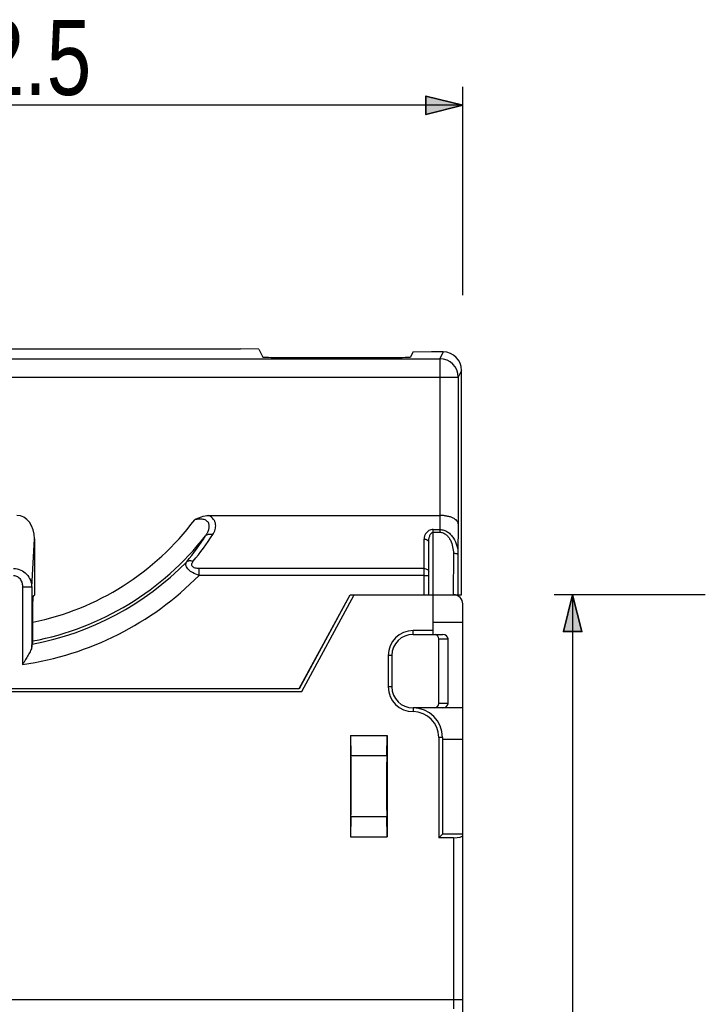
# Model space of a CAD drawing. Header units: inches. Extents: x 27 to 193, y 123 to 258.
# Tile 6 of 9: x 68 to 106, y 204 to 258. Entities that reach past the tile are written whole.
import ezdxf

# ---------------------------------------------------------------- set-up
doc = ezdxf.new("R2010")
doc.units = ezdxf.units.IN
doc.header["$MEASUREMENT"] = 0

# ---------------------------------------------------------------- blocks, each defined once
blk = doc.blocks.new('block 4')
at = {"color": 7, "lineweight": 25}
blk.add_lwpolyline([(105.611, 226.665), (97.401, 226.665)], dxfattribs=at)
blk = doc.blocks.new('block 6')
at = {"color": 7, "lineweight": 25}
blk.add_lwpolyline([(98.401, 226.665), (98.401, 181.665)], dxfattribs=at)
blk = doc.blocks.new('block 9')
h = blk.add_hatch(color=7)
h.dxf.hatch_style = 2
h.paths.add_polyline_path([(98.401, 226.665), (97.901, 224.665), (98.901, 224.665)])
at = {"color": 7, "lineweight": 35}
blk.add_lwpolyline([(98.401, 226.665), (97.901, 224.665), (98.901, 224.665), (98.401, 226.665)], dxfattribs=at)
blk = doc.blocks.new('block 8')
blk.add_blockref('block 9', (0, 0))
blk = doc.blocks.new('block 2')
for name in ['block 4', 'block 8', 'block 6']:
    blk.add_blockref(name, (0, 0))
blk = doc.blocks.new('block 33')
at = {"color": 7, "insert": (63.749, 253.757), "char_height": 4.07811, "attachment_point": 7}
blk.add_mtext('\\fMyriad Pro|b0|i0|c0|p34;\\W0.8;52.5', dxfattribs=at)
blk = doc.blocks.new('block 34')
at = {"color": 7, "lineweight": 25}
blk.add_lwpolyline([(39.927, 242.467), (39.927, 254.257)], dxfattribs=at)
blk = doc.blocks.new('block 35')
at = {"color": 7, "lineweight": 25}
blk.add_lwpolyline([(92.427, 242.944), (92.427, 254.257)], dxfattribs=at)
blk = doc.blocks.new('block 36')
at = {"color": 7, "lineweight": 25}
blk.add_lwpolyline([(39.927, 253.257), (66.177, 253.257)], dxfattribs=at)
blk = doc.blocks.new('block 37')
at = {"color": 7, "lineweight": 25}
blk.add_lwpolyline([(92.427, 253.257), (66.177, 253.257)], dxfattribs=at)
blk = doc.blocks.new('block 39')
h = blk.add_hatch(color=253)
h.dxf.hatch_style = 2
h.paths.add_polyline_path([(39.927, 253.257), (41.927, 252.757), (41.927, 253.757)])
at = {"color": 7, "lineweight": 35}
blk.add_lwpolyline([(39.927, 253.257), (41.927, 252.757), (41.927, 253.757), (39.927, 253.257)], dxfattribs=at)
blk = doc.blocks.new('block 38')
blk.add_blockref('block 39', (0, 0))
blk = doc.blocks.new('block 41')
h = blk.add_hatch(color=253)
h.dxf.hatch_style = 2
h.paths.add_polyline_path([(92.427, 253.257), (90.427, 253.757), (90.427, 252.757)])
at = {"color": 7, "lineweight": 35}
blk.add_lwpolyline([(92.427, 253.257), (90.427, 253.757), (90.427, 252.757), (92.427, 253.257)], dxfattribs=at)
blk = doc.blocks.new('block 40')
blk.add_blockref('block 41', (0, 0))
blk = doc.blocks.new('block 32')
for name in ['block 33', 'block 34', 'block 35', 'block 38', 'block 40', 'block 36', 'block 37']:
    blk.add_blockref(name, (0, 0))
blk = doc.blocks.new('block 250')
at = {"color": 7, "lineweight": 25}
blk.add_lwpolyline([(89.717, 239.839), (89.586, 239.577)], dxfattribs=at)
blk = doc.blocks.new('block 251')
at = {"color": 7, "lineweight": 25}
blk.add_lwpolyline([(83.539, 221.565), (86.308, 226.665)], dxfattribs=at)
blk = doc.blocks.new('block 252')
at = {"color": 7, "lineweight": 25}
blk.add_lwpolyline([(83.547, 221.565), (86.316, 226.665)], dxfattribs=at)
blk = doc.blocks.new('block 253')
at = {"color": 7, "lineweight": 25}
blk.add_lwpolyline([(91.327, 213.665), (91.127, 213.465)], dxfattribs=at)
blk = doc.blocks.new('block 289')
at = {"color": 7, "lineweight": 25}
blk.add_lwpolyline([(69.002, 227.081), (69.16, 229.701)], dxfattribs=at)
blk = doc.blocks.new('block 290')
at = {"color": 7, "lineweight": 25}
blk.add_lwpolyline([(69.159, 228.973), (69.16, 228.997)], dxfattribs=at)
blk = doc.blocks.new('block 291')
at = {"color": 7, "lineweight": 25}
blk.add_lwpolyline([(91.369, 239.857), (91.186, 239.49)], dxfattribs=at)
blk = doc.blocks.new('block 292')
at = {"color": 7, "lineweight": 25}
blk.add_lwpolyline([(92.369, 238.857), (92.186, 238.49)], dxfattribs=at)
blk = doc.blocks.new('block 293')
at = {"color": 7, "lineweight": 25}
blk.add_lwpolyline([(83.676, 221.415), (86.527, 226.665)], dxfattribs=at)
blk = doc.blocks.new('block 312')
at = {"color": 7, "lineweight": 25}
blk.add_lwpolyline([(68.502, 227.076), (68.502, 222.883)], dxfattribs=at)
blk = doc.blocks.new('block 314')
at = {"color": 7, "lineweight": 25}
blk.add_lwpolyline([(69.002, 227.081), (69.002, 223.828)], dxfattribs=at)
blk = doc.blocks.new('block 317')
at = {"color": 7, "lineweight": 25}
blk.add_lwpolyline([(69.056, 224.047), (69.056, 225.573)], dxfattribs=at)
blk = doc.blocks.new('block 318')
at = {"color": 7, "lineweight": 25}
blk.add_lwpolyline([(69.16, 229.701), (69.16, 228.997)], dxfattribs=at)
blk = doc.blocks.new('block 319')
at = {"color": 7, "lineweight": 25}
blk.add_lwpolyline([(69.16, 228.973), (69.16, 226.646)], dxfattribs=at)
blk = doc.blocks.new('block 350')
at = {"color": 7, "lineweight": 25}
blk.add_lwpolyline([(78.095, 227.713), (78.095, 228.094)], dxfattribs=at)
blk = doc.blocks.new('block 369')
at = {"color": 7, "lineweight": 25}
blk.add_lwpolyline([(86.327, 219.015), (86.354, 217.913)], dxfattribs=at)
blk = doc.blocks.new('block 371')
at = {"color": 7, "lineweight": 25}
blk.add_lwpolyline([(86.327, 219.015), (86.327, 213.515)], dxfattribs=at)
blk = doc.blocks.new('block 373')
at = {"color": 7, "lineweight": 25}
blk.add_lwpolyline([(86.354, 214.617), (86.327, 213.515)], dxfattribs=at)
blk = doc.blocks.new('block 375')
at = {"color": 7, "lineweight": 25}
blk.add_lwpolyline([(88.3, 217.913), (88.327, 219.015)], dxfattribs=at)
blk = doc.blocks.new('block 380')
at = {"color": 7, "lineweight": 25}
blk.add_lwpolyline([(88.327, 213.515), (88.3, 214.617)], dxfattribs=at)
blk = doc.blocks.new('block 385')
at = {"color": 7, "lineweight": 25}
blk.add_lwpolyline([(88.327, 219.015), (88.327, 213.515)], dxfattribs=at)
blk = doc.blocks.new('block 387')
at = {"color": 7, "lineweight": 25}
blk.add_lwpolyline([(88.377, 223.365), (88.377, 221.665)], dxfattribs=at)
blk = doc.blocks.new('block 391')
at = {"color": 7, "lineweight": 25}
blk.add_lwpolyline([(88.577, 223.365), (88.577, 221.665)], dxfattribs=at)
blk = doc.blocks.new('block 393')
at = {"color": 7, "lineweight": 25}
blk.add_lwpolyline([(89.727, 220.515), (89.727, 220.315)], dxfattribs=at)
blk = doc.blocks.new('block 396')
at = {"color": 7, "lineweight": 25}
blk.add_lwpolyline([(89.727, 224.515), (89.727, 224.715)], dxfattribs=at)
blk = doc.blocks.new('block 398')
at = {"color": 7, "lineweight": 25}
blk.add_lwpolyline([(90.327, 226.665), (90.327, 229.691)], dxfattribs=at)
blk = doc.blocks.new('block 400')
at = {"color": 7, "lineweight": 25}
blk.add_lwpolyline([(90.577, 226.665), (90.577, 229.503)], dxfattribs=at)
blk = doc.blocks.new('block 402')
at = {"color": 7, "lineweight": 25}
blk.add_lwpolyline([(90.827, 224.515), (90.827, 230.209)], dxfattribs=at)
blk = doc.blocks.new('block 403')
at = {"color": 7, "lineweight": 25}
blk.add_lwpolyline([(91.127, 218.915), (91.127, 213.465)], dxfattribs=at)
blk = doc.blocks.new('block 406')
at = {"color": 7, "lineweight": 25}
blk.add_lwpolyline([(91.127, 220.765), (91.127, 224.265)], dxfattribs=at)
blk = doc.blocks.new('block 407')
at = {"color": 7, "lineweight": 25}
blk.add_lwpolyline([(91.175, 230.209), (91.175, 230.062)], dxfattribs=at)
blk = doc.blocks.new('block 409')
at = {"color": 7, "lineweight": 25}
blk.add_lwpolyline([(91.186, 239.49), (91.186, 230.973)], dxfattribs=at)
blk = doc.blocks.new('block 411')
at = {"color": 7, "lineweight": 25}
blk.add_lwpolyline([(91.327, 218.915), (91.327, 213.665)], dxfattribs=at)
blk = doc.blocks.new('block 414')
at = {"color": 7, "lineweight": 25}
blk.add_lwpolyline([(91.627, 220.765), (91.627, 224.265)], dxfattribs=at)
blk = doc.blocks.new('block 418')
at = {"color": 7, "lineweight": 25}
blk.add_lwpolyline([(91.927, 213.465), (91.927, 204.165)], dxfattribs=at)
blk = doc.blocks.new('block 424')
at = {"color": 7, "lineweight": 25}
blk.add_lwpolyline([(92.186, 238.49), (92.186, 230.522)], dxfattribs=at)
blk = doc.blocks.new('block 428')
at = {"color": 7, "lineweight": 25}
blk.add_lwpolyline([(91.919, 228.903), (91.915, 226.665)], dxfattribs=at)
blk = doc.blocks.new('block 429')
at = {"color": 7, "lineweight": 25}
blk.add_lwpolyline([(92.169, 228.862), (92.165, 226.665)], dxfattribs=at)
blk = doc.blocks.new('block 430')
at = {"color": 7, "lineweight": 25}
blk.add_lwpolyline([(91.183, 230.973), (91.175, 230.209)], dxfattribs=at)
blk = doc.blocks.new('block 431')
at = {"color": 7, "lineweight": 25}
blk.add_lwpolyline([(92.186, 230.522), (92.169, 228.862)], dxfattribs=at)
blk = doc.blocks.new('block 437')
at = {"color": 7, "lineweight": 25}
blk.add_lwpolyline([(92.427, 204.665), (39.927, 204.665)], dxfattribs=at)
blk = doc.blocks.new('block 439')
at = {"color": 7, "lineweight": 25}
blk.add_lwpolyline([(92.369, 226.665), (92.369, 238.857)], dxfattribs=at)
blk = doc.blocks.new('block 444')
at = {"color": 7, "lineweight": 25}
blk.add_lwpolyline([(92.427, 137.165), (92.427, 226.165)], dxfattribs=at)
blk = doc.blocks.new('block 447')
at = {"color": 7, "lineweight": 25}
blk.add_lwpolyline([(91.927, 213.465), (91.127, 213.465)], dxfattribs=at)
blk = doc.blocks.new('block 450')
at = {"color": 7, "lineweight": 25}
blk.add_lwpolyline([(86.327, 213.515), (88.327, 213.515)], dxfattribs=at)
blk = doc.blocks.new('block 451')
at = {"color": 7, "lineweight": 25}
blk.add_lwpolyline([(92.427, 213.665), (91.327, 213.665)], dxfattribs=at)
blk = doc.blocks.new('block 454')
at = {"color": 7, "lineweight": 25}
blk.add_lwpolyline([(86.354, 214.617), (88.3, 214.617)], dxfattribs=at)
blk = doc.blocks.new('block 455')
at = {"color": 7, "lineweight": 25}
blk.add_lwpolyline([(88.3, 217.913), (86.354, 217.913)], dxfattribs=at)
blk = doc.blocks.new('block 457')
at = {"color": 7, "lineweight": 25}
blk.add_lwpolyline([(92.427, 218.805), (91.327, 218.805)], dxfattribs=at)
blk = doc.blocks.new('block 458')
at = {"color": 7, "lineweight": 25}
blk.add_lwpolyline([(91.327, 218.915), (91.127, 218.915)], dxfattribs=at)
blk = doc.blocks.new('block 461')
at = {"color": 7, "lineweight": 25}
blk.add_lwpolyline([(86.327, 219.015), (88.327, 219.015)], dxfattribs=at)
blk = doc.blocks.new('block 462')
at = {"color": 7, "lineweight": 25}
blk.add_lwpolyline([(92.427, 220.515), (89.727, 220.515)], dxfattribs=at)
blk = doc.blocks.new('block 465')
at = {"color": 7, "lineweight": 25}
blk.add_lwpolyline([(91.627, 220.765), (91.127, 220.765)], dxfattribs=at)
blk = doc.blocks.new('block 467')
at = {"color": 7, "lineweight": 25}
blk.add_lwpolyline([(48.677, 221.415), (83.676, 221.415)], dxfattribs=at)
blk = doc.blocks.new('block 468')
at = {"color": 7, "lineweight": 25}
blk.add_lwpolyline([(48.815, 221.565), (83.539, 221.565)], dxfattribs=at)
blk = doc.blocks.new('block 469')
at = {"color": 7, "lineweight": 25}
blk.add_lwpolyline([(88.577, 221.665), (88.377, 221.665)], dxfattribs=at)
blk = doc.blocks.new('block 473')
at = {"color": 7, "lineweight": 25}
blk.add_lwpolyline([(88.577, 223.365), (88.377, 223.365)], dxfattribs=at)
blk = doc.blocks.new('block 476')
at = {"color": 7, "lineweight": 25}
blk.add_lwpolyline([(91.127, 224.265), (91.627, 224.265)], dxfattribs=at)
blk = doc.blocks.new('block 478')
at = {"color": 7, "lineweight": 25}
blk.add_lwpolyline([(89.727, 224.515), (91.347, 224.515)], dxfattribs=at)
blk = doc.blocks.new('block 479')
at = {"color": 7, "lineweight": 25}
blk.add_lwpolyline([(90.827, 224.715), (89.727, 224.715)], dxfattribs=at)
blk = doc.blocks.new('block 481')
at = {"color": 7, "lineweight": 25}
blk.add_lwpolyline([(81.35, 240.014), (81.568, 239.577)], dxfattribs=at)
blk = doc.blocks.new('block 482')
at = {"color": 7, "lineweight": 25}
blk.add_lwpolyline([(69.159, 228.973), (69.16, 228.973)], dxfattribs=at)
blk = doc.blocks.new('block 483')
at = {"color": 7, "lineweight": 25}
blk.add_lwpolyline([(92.427, 225.165), (90.827, 225.165)], dxfattribs=at)
blk = doc.blocks.new('block 486')
at = {"color": 7, "lineweight": 25}
blk.add_lwpolyline([(86.308, 226.665), (92.369, 226.665)], dxfattribs=at)
blk = doc.blocks.new('block 487')
at = {"color": 7, "lineweight": 25}
blk.add_lwpolyline([(90.327, 227.713), (78.095, 227.713)], dxfattribs=at)
blk = doc.blocks.new('block 490')
at = {"color": 7, "lineweight": 25}
blk.add_lwpolyline([(90.327, 228.094), (78.095, 228.094)], dxfattribs=at)
blk = doc.blocks.new('block 495')
at = {"color": 7, "lineweight": 25}
blk.add_lwpolyline([(90.827, 230.062), (91.175, 230.062)], dxfattribs=at)
blk = doc.blocks.new('block 497')
at = {"color": 7, "lineweight": 25}
blk.add_lwpolyline([(90.827, 230.209), (91.175, 230.209)], dxfattribs=at)
blk = doc.blocks.new('block 498')
at = {"color": 7, "lineweight": 25}
blk.add_lwpolyline([(78.619, 230.973), (91.183, 230.973)], dxfattribs=at)
blk = doc.blocks.new('block 501')
at = {"color": 7, "lineweight": 25}
blk.add_lwpolyline([(90.725, 239.857), (89.717, 239.839)], dxfattribs=at)
blk = doc.blocks.new('block 503')
at = {"color": 7, "lineweight": 25}
blk.add_lwpolyline([(41.168, 238.481), (91.186, 238.481)], dxfattribs=at)
blk = doc.blocks.new('block 504')
at = {"color": 7, "lineweight": 25}
blk.add_lwpolyline([(41.168, 239.49), (91.186, 239.49)], dxfattribs=at)
blk = doc.blocks.new('block 506')
at = {"color": 7, "lineweight": 25}
blk.add_lwpolyline([(82.568, 239.56), (88.586, 239.56)], dxfattribs=at)
blk = doc.blocks.new('block 507')
at = {"color": 7, "lineweight": 25}
blk.add_lwpolyline([(91.369, 239.857), (90.725, 239.857)], dxfattribs=at)
blk = doc.blocks.new('block 509')
at = {"color": 7, "lineweight": 25}
blk.add_lwpolyline([(52.013, 240.031), (80.341, 240.031)], dxfattribs=at)
blk = doc.blocks.new('block 511')
at = {"color": 7, "lineweight": 25}
blk.add_lwpolyline([(81.35, 240.014), (80.341, 240.031)], dxfattribs=at)
blk = doc.blocks.new('block 779')
at = {"color": 7, "lineweight": 25}
blk.add_open_spline([(68.502, 222.883), (72.144, 223.394), (75.516, 225.092), (78.095, 227.713)], degree=3, dxfattribs=at)
blk = doc.blocks.new('block 782')
at = {"color": 7, "lineweight": 25}
blk.add_open_spline([(77.781, 228.489), (78.163, 228.951), (78.518, 229.435), (78.843, 229.939)], degree=3, dxfattribs=at)
blk = doc.blocks.new('block 783')
at = {"color": 7, "lineweight": 25}
blk.add_open_spline([(77.425, 228.46), (77.794, 228.909), (78.136, 229.379), (78.45, 229.868)], degree=3, dxfattribs=at)
blk = doc.blocks.new('block 858')
at = {"color": 7, "lineweight": 25}
blk.add_open_spline([(69.025, 223.984), (72.22, 224.573), (75.155, 226.136), (77.425, 228.46)], degree=3, dxfattribs=at)
blk = doc.blocks.new('block 859')
at = {"color": 7, "lineweight": 25}
blk.add_open_spline([(69.056, 224.154), (72.778, 224.853), (76.117, 226.885), (78.45, 229.868)], degree=3, dxfattribs=at)
blk = doc.blocks.new('block 864')
at = {"color": 7, "lineweight": 25}
blk.add_open_spline([(69.056, 225.176), (72.575, 225.885), (75.71, 227.867), (77.859, 230.743)], degree=3, dxfattribs=at)
blk = doc.blocks.new('block 871')
at = {"color": 7, "lineweight": 25}
blk.add_open_spline([(91.327, 218.915), (91.327, 219.799), (90.611, 220.515), (89.727, 220.515)], degree=3, dxfattribs=at)
blk = doc.blocks.new('block 872')
at = {"color": 7, "lineweight": 25}
blk.add_open_spline([(91.127, 218.915), (91.127, 219.688), (90.5, 220.315), (89.727, 220.315)], degree=3, dxfattribs=at)
blk = doc.blocks.new('block 873')
at = {"color": 7, "lineweight": 25}
blk.add_open_spline([(89.727, 224.715), (88.981, 224.715), (88.377, 224.111), (88.377, 223.365)], degree=3, dxfattribs=at)
blk = doc.blocks.new('block 874')
at = {"color": 7, "lineweight": 25}
blk.add_open_spline([(88.377, 221.665), (88.377, 220.92), (88.981, 220.315), (89.727, 220.315)], degree=3, dxfattribs=at)
blk = doc.blocks.new('block 875')
at = {"color": 7, "lineweight": 25}
blk.add_open_spline([(89.727, 224.515), (89.092, 224.515), (88.577, 224), (88.577, 223.365)], degree=3, dxfattribs=at)
blk = doc.blocks.new('block 876')
at = {"color": 7, "lineweight": 25}
blk.add_open_spline([(88.577, 221.665), (88.577, 221.03), (89.092, 220.515), (89.727, 220.515)], degree=3, dxfattribs=at)
blk = doc.blocks.new('block 877')
at = {"color": 7, "lineweight": 25}
blk.add_open_spline([(92.186, 238.49), (92.186, 239.042), (91.738, 239.49), (91.186, 239.49)], degree=3, dxfattribs=at)
blk = doc.blocks.new('block 880')
at = {"color": 7, "lineweight": 25}
blk.add_open_spline([(92.427, 226.165), (92.427, 226.441), (92.203, 226.665), (91.927, 226.665)], degree=3, dxfattribs=at)
blk = doc.blocks.new('block 881')
at = {"color": 7, "lineweight": 25}
blk.add_open_spline([(90.877, 220.515), (91.015, 220.515), (91.127, 220.627), (91.127, 220.765)], degree=3, dxfattribs=at)
blk = doc.blocks.new('block 882')
at = {"color": 7, "lineweight": 25}
blk.add_open_spline([(91.127, 224.265), (91.127, 224.378), (91.051, 224.477), (90.942, 224.506)], degree=3, dxfattribs=at)
blk = doc.blocks.new('block 917')
at = {"color": 7, "lineweight": 25}
blk.add_open_spline([(69.056, 225.573), (69.056, 225.639), (69.056, 225.704), (69.057, 225.77), (69.057, 225.834), (69.058, 225.897), (69.06, 225.961), (69.061, 226.02), (69.062, 226.079), (69.064, 226.138), (69.066, 226.19), (69.068, 226.242), (69.071, 226.295), (69.073, 226.338), (69.075, 226.382), (69.078, 226.426), (69.08, 226.444), (69.081, 226.462), (69.083, 226.48), (69.084, 226.495), (69.086, 226.511), (69.087, 226.526), (69.089, 226.538), (69.09, 226.55), (69.092, 226.563), (69.094, 226.572), (69.095, 226.581), (69.097, 226.59), (69.099, 226.596), (69.1, 226.602), (69.102, 226.608), (69.103, 226.611), (69.105, 226.614), (69.108, 226.616)], degree=3, knots=[0, 0, 0, 0, 1, 1, 1, 2, 2, 2, 3, 3, 3, 4, 4, 4, 5, 5, 5, 6, 6, 6, 7, 7, 7, 8, 8, 8, 9, 9, 9, 10, 10, 10, 11, 11, 11, 11], dxfattribs=at)
blk = doc.blocks.new('block 920')
at = {"color": 7, "lineweight": 25}
blk.add_open_spline([(91.175, 230.062), (91.238, 230.062), (91.302, 230.049), (91.361, 230.026), (91.42, 230.002), (91.474, 229.968), (91.523, 229.928), (91.572, 229.888), (91.616, 229.841), (91.654, 229.791), (91.692, 229.741), (91.726, 229.688), (91.755, 229.632), (91.812, 229.52), (91.853, 229.4), (91.88, 229.277), (91.906, 229.154), (91.919, 229.029), (91.919, 228.903)], degree=3, knots=[0, 0, 0, 0, 1, 1, 1, 2, 2, 2, 3, 3, 3, 4, 4, 4, 5, 5, 5, 6, 6, 6, 6], dxfattribs=at)
blk = doc.blocks.new('block 924')
at = {"color": 7, "lineweight": 25}
blk.add_open_spline([(90.827, 230.209), (90.785, 230.209), (90.743, 230.204), (90.702, 230.193), (90.664, 230.183), (90.627, 230.168), (90.593, 230.149), (90.562, 230.132), (90.532, 230.111), (90.505, 230.088), (90.481, 230.066), (90.458, 230.042), (90.438, 230.016), (90.401, 229.969), (90.372, 229.915), (90.354, 229.858), (90.336, 229.804), (90.327, 229.748), (90.327, 229.691)], degree=3, knots=[0, 0, 0, 0, 1, 1, 1, 2, 2, 2, 3, 3, 3, 4, 4, 4, 5, 5, 5, 6, 6, 6, 6], dxfattribs=at)
blk = doc.blocks.new('block 925')
at = {"color": 7, "lineweight": 25}
blk.add_open_spline([(78.095, 228.094), (78.024, 228.094), (77.951, 228.1), (77.882, 228.119), (77.85, 228.128), (77.819, 228.14), (77.79, 228.157), (77.765, 228.172), (77.742, 228.191), (77.726, 228.214), (77.712, 228.235), (77.702, 228.259), (77.699, 228.284), (77.696, 228.308), (77.699, 228.332), (77.706, 228.355), (77.712, 228.379), (77.723, 228.402), (77.736, 228.424), (77.749, 228.447), (77.765, 228.468), (77.781, 228.489)], degree=3, knots=[0, 0, 0, 0, 1, 1, 1, 2, 2, 2, 3, 3, 3, 4, 4, 4, 5, 5, 5, 6, 6, 6, 7, 7, 7, 7], dxfattribs=at)
blk = doc.blocks.new('block 926')
at = {"color": 7, "lineweight": 25}
blk.add_open_spline([(78.843, 229.939), (78.896, 230.022), (78.942, 230.111), (78.97, 230.206), (78.997, 230.297), (79.009, 230.393), (78.998, 230.486), (78.992, 230.534), (78.98, 230.581), (78.963, 230.625), (78.944, 230.672), (78.919, 230.716), (78.888, 230.757), (78.819, 230.849), (78.722, 230.921), (78.619, 230.973)], degree=3, knots=[0, 0, 0, 0, 1, 1, 1, 2, 2, 2, 3, 3, 3, 4, 4, 4, 5, 5, 5, 5], dxfattribs=at)
blk = doc.blocks.new('block 927')
at = {"color": 7, "lineweight": 25}
blk.add_open_spline([(90.327, 229.691), (90.359, 229.691), (90.392, 229.687), (90.423, 229.677), (90.452, 229.668), (90.479, 229.654), (90.504, 229.636), (90.526, 229.62), (90.545, 229.599), (90.558, 229.575), (90.57, 229.553), (90.577, 229.528), (90.577, 229.503)], degree=3, knots=[0, 0, 0, 0, 1, 1, 1, 2, 2, 2, 3, 3, 3, 4, 4, 4, 4], dxfattribs=at)
blk = doc.blocks.new('block 928')
at = {"color": 7, "lineweight": 25}
blk.add_open_spline([(90.577, 229.503), (90.577, 229.556), (90.58, 229.609), (90.587, 229.662), (90.591, 229.688), (90.595, 229.714), (90.601, 229.74), (90.606, 229.767), (90.613, 229.793), (90.62, 229.818), (90.628, 229.844), (90.638, 229.87), (90.648, 229.894), (90.659, 229.919), (90.672, 229.944), (90.687, 229.967), (90.695, 229.978), (90.703, 229.99), (90.713, 230), (90.722, 230.011), (90.732, 230.021), (90.743, 230.03), (90.755, 230.039), (90.768, 230.047), (90.782, 230.053), (90.796, 230.059), (90.812, 230.062), (90.827, 230.062)], degree=3, knots=[0, 0, 0, 0, 1, 1, 1, 2, 2, 2, 3, 3, 3, 4, 4, 4, 5, 5, 5, 6, 6, 6, 7, 7, 7, 8, 8, 8, 9, 9, 9, 9], dxfattribs=at)
blk = doc.blocks.new('block 929')
at = {"color": 7, "lineweight": 25}
blk.add_open_spline([(90.327, 228.094), (90.359, 228.094), (90.392, 228.089), (90.423, 228.079), (90.452, 228.07), (90.479, 228.057), (90.504, 228.038), (90.526, 228.022), (90.545, 228.002), (90.558, 227.977), (90.57, 227.955), (90.577, 227.93), (90.577, 227.905)], degree=3, knots=[0, 0, 0, 0, 1, 1, 1, 2, 2, 2, 3, 3, 3, 4, 4, 4, 4], dxfattribs=at)
blk = doc.blocks.new('block 930')
at = {"color": 7, "lineweight": 25}
blk.add_open_spline([(90.327, 227.713), (90.343, 227.713), (90.359, 227.713), (90.376, 227.713), (90.391, 227.713), (90.407, 227.713), (90.423, 227.713), (90.437, 227.713), (90.451, 227.713), (90.466, 227.713), (90.479, 227.713), (90.491, 227.713), (90.504, 227.713), (90.514, 227.713), (90.525, 227.713), (90.535, 227.714), (90.539, 227.714), (90.543, 227.714), (90.547, 227.714), (90.551, 227.714), (90.555, 227.714), (90.558, 227.714), (90.561, 227.714), (90.563, 227.714), (90.566, 227.714), (90.568, 227.714), (90.57, 227.714), (90.572, 227.714), (90.573, 227.714), (90.574, 227.715), (90.576, 227.715)], degree=3, knots=[0, 0, 0, 0, 1, 1, 1, 2, 2, 2, 3, 3, 3, 4, 4, 4, 5, 5, 5, 6, 6, 6, 7, 7, 7, 8, 8, 8, 9, 9, 9, 10, 10, 10, 10], dxfattribs=at)
blk = doc.blocks.new('block 931')
at = {"color": 7, "lineweight": 25}
blk.add_open_spline([(92.169, 228.862), (92.169, 228.865), (92.166, 228.868), (92.164, 228.87), (92.159, 228.874), (92.154, 228.876), (92.149, 228.878), (92.132, 228.884), (92.113, 228.888), (92.095, 228.891), (92.068, 228.895), (92.041, 228.898), (92.014, 228.9), (91.982, 228.902), (91.951, 228.903), (91.919, 228.903)], degree=3, knots=[0, 0, 0, 0, 1, 1, 1, 2, 2, 2, 3, 3, 3, 4, 4, 4, 5, 5, 5, 5], dxfattribs=at)
blk = doc.blocks.new('block 937')
at = {"color": 7, "lineweight": 25}
blk.add_open_spline([(91.186, 238.481), (91.25, 238.481), (91.315, 238.481), (91.38, 238.482), (91.442, 238.482), (91.504, 238.482), (91.566, 238.482), (91.624, 238.482), (91.681, 238.482), (91.738, 238.483), (91.789, 238.483), (91.839, 238.483), (91.89, 238.484), (91.912, 238.484), (91.934, 238.484), (91.955, 238.484), (91.975, 238.485), (91.995, 238.485), (92.014, 238.485), (92.031, 238.485), (92.048, 238.486), (92.065, 238.486), (92.079, 238.486), (92.093, 238.486), (92.107, 238.487), (92.118, 238.487), (92.129, 238.487), (92.14, 238.487), (92.149, 238.488), (92.157, 238.488), (92.165, 238.488), (92.168, 238.488), (92.171, 238.489), (92.174, 238.489), (92.176, 238.489), (92.178, 238.489), (92.18, 238.489), (92.181, 238.489), (92.182, 238.489), (92.184, 238.489)], degree=3, knots=[0, 0, 0, 0, 1, 1, 1, 2, 2, 2, 3, 3, 3, 4, 4, 4, 5, 5, 5, 6, 6, 6, 7, 7, 7, 8, 8, 8, 9, 9, 9, 10, 10, 10, 11, 11, 11, 12, 12, 12, 13, 13, 13, 13], dxfattribs=at)
blk = doc.blocks.new('block 941')
at = {"color": 7, "lineweight": 25}
blk.add_open_spline([(92.186, 230.522), (92.185, 230.55), (92.178, 230.579), (92.167, 230.605), (92.154, 230.635), (92.135, 230.663), (92.113, 230.687), (92.087, 230.716), (92.057, 230.741), (92.025, 230.763), (91.988, 230.79), (91.947, 230.812), (91.906, 230.832), (91.857, 230.855), (91.807, 230.874), (91.756, 230.89), (91.698, 230.908), (91.64, 230.923), (91.581, 230.935), (91.517, 230.947), (91.452, 230.957), (91.387, 230.963), (91.319, 230.97), (91.251, 230.973), (91.183, 230.973)], degree=3, knots=[0, 0, 0, 0, 1, 1, 1, 2, 2, 2, 3, 3, 3, 4, 4, 4, 5, 5, 5, 6, 6, 6, 7, 7, 7, 8, 8, 8, 8], dxfattribs=at)
blk = doc.blocks.new('block 942')
at = {"color": 7, "lineweight": 25}
blk.add_open_spline([(91.175, 230.209), (91.252, 230.209), (91.329, 230.197), (91.402, 230.173), (91.476, 230.15), (91.546, 230.116), (91.61, 230.073), (91.675, 230.031), (91.733, 229.98), (91.786, 229.925), (91.839, 229.869), (91.886, 229.807), (91.928, 229.742), (92.01, 229.613), (92.071, 229.468), (92.11, 229.319), (92.15, 229.17), (92.169, 229.016), (92.169, 228.862)], degree=3, knots=[0, 0, 0, 0, 1, 1, 1, 2, 2, 2, 3, 3, 3, 4, 4, 4, 5, 5, 5, 6, 6, 6, 6], dxfattribs=at)
blk = doc.blocks.new('block 945')
at = {"color": 7, "lineweight": 25}
blk.add_open_spline([(69.002, 223.828), (68.999, 223.796), (68.991, 223.765), (68.981, 223.735), (68.969, 223.698), (68.954, 223.663), (68.938, 223.628), (68.92, 223.589), (68.901, 223.55), (68.881, 223.512), (68.86, 223.471), (68.837, 223.431), (68.814, 223.391), (68.766, 223.306), (68.715, 223.222), (68.664, 223.139), (68.611, 223.053), (68.557, 222.968), (68.502, 222.883)], degree=3, knots=[0, 0, 0, 0, 1, 1, 1, 2, 2, 2, 3, 3, 3, 4, 4, 4, 5, 5, 5, 6, 6, 6, 6], dxfattribs=at)
blk = doc.blocks.new('block 946')
at = {"color": 7, "lineweight": 25}
blk.add_open_spline([(69.002, 227.081), (68.997, 227.08), (68.993, 227.08), (68.988, 227.08), (68.977, 227.08), (68.967, 227.079), (68.957, 227.079), (68.941, 227.079), (68.925, 227.078), (68.909, 227.078), (68.888, 227.078), (68.867, 227.078), (68.847, 227.078), (68.822, 227.077), (68.797, 227.077), (68.772, 227.077), (68.744, 227.077), (68.716, 227.077), (68.688, 227.077), (68.626, 227.077), (68.564, 227.076), (68.502, 227.076)], degree=3, knots=[0, 0, 0, 0, 1, 1, 1, 2, 2, 2, 3, 3, 3, 4, 4, 4, 5, 5, 5, 6, 6, 6, 7, 7, 7, 7], dxfattribs=at)
blk = doc.blocks.new('block 950')
at = {"color": 7, "lineweight": 25}
blk.add_open_spline([(77.425, 228.46), (77.446, 228.477), (77.47, 228.49), (77.495, 228.5), (77.523, 228.511), (77.552, 228.517), (77.581, 228.519), (77.614, 228.522), (77.646, 228.52), (77.679, 228.515), (77.714, 228.51), (77.748, 228.501), (77.781, 228.489)], degree=3, knots=[0, 0, 0, 0, 1, 1, 1, 2, 2, 2, 3, 3, 3, 4, 4, 4, 4], dxfattribs=at)
blk = doc.blocks.new('block 951')
at = {"color": 7, "lineweight": 25}
blk.add_open_spline([(77.859, 230.743), (77.918, 230.774), (77.978, 230.803), (78.039, 230.831), (78.1, 230.858), (78.162, 230.883), (78.226, 230.904), (78.353, 230.946), (78.486, 230.973), (78.619, 230.973)], degree=3, knots=[0, 0, 0, 0, 1, 1, 1, 2, 2, 2, 3, 3, 3, 3], dxfattribs=at)
blk = doc.blocks.new('block 952')
at = {"color": 7, "lineweight": 25}
blk.add_open_spline([(78.45, 229.868), (78.471, 229.89), (78.496, 229.908), (78.524, 229.922), (78.553, 229.937), (78.585, 229.947), (78.618, 229.953), (78.654, 229.96), (78.69, 229.961), (78.726, 229.959), (78.766, 229.956), (78.805, 229.949), (78.843, 229.939)], degree=3, knots=[0, 0, 0, 0, 1, 1, 1, 2, 2, 2, 3, 3, 3, 4, 4, 4, 4], dxfattribs=at)
blk = doc.blocks.new('block 953')
at = {"color": 7, "lineweight": 25}
blk.add_open_spline([(78.45, 229.868), (78.486, 229.921), (78.52, 229.975), (78.549, 230.032), (78.577, 230.087), (78.601, 230.143), (78.62, 230.202), (78.637, 230.258), (78.649, 230.316), (78.651, 230.375), (78.653, 230.432), (78.644, 230.491), (78.622, 230.544), (78.611, 230.571), (78.596, 230.597), (78.577, 230.62), (78.558, 230.644), (78.535, 230.666), (78.509, 230.684), (78.482, 230.703), (78.452, 230.719), (78.42, 230.732), (78.387, 230.745), (78.352, 230.755), (78.317, 230.761), (78.242, 230.776), (78.166, 230.778), (78.09, 230.774), (78.012, 230.77), (77.935, 230.758), (77.859, 230.743)], degree=3, knots=[0, 0, 0, 0, 1, 1, 1, 2, 2, 2, 3, 3, 3, 4, 4, 4, 5, 5, 5, 6, 6, 6, 7, 7, 7, 8, 8, 8, 9, 9, 9, 10, 10, 10, 10], dxfattribs=at)
blk = doc.blocks.new('block 957')
at = {"color": 7, "lineweight": 25}
blk.add_open_spline([(78.095, 227.713), (77.975, 227.752), (77.857, 227.803), (77.748, 227.867), (77.697, 227.896), (77.649, 227.928), (77.603, 227.964), (77.562, 227.996), (77.524, 228.031), (77.49, 228.07), (77.461, 228.103), (77.436, 228.139), (77.416, 228.178), (77.399, 228.211), (77.387, 228.245), (77.382, 228.281), (77.378, 228.313), (77.379, 228.345), (77.387, 228.376), (77.394, 228.406), (77.408, 228.435), (77.425, 228.46)], degree=3, knots=[0, 0, 0, 0, 1, 1, 1, 2, 2, 2, 3, 3, 3, 4, 4, 4, 5, 5, 5, 6, 6, 6, 7, 7, 7, 7], dxfattribs=at)
blk = doc.blocks.new('block 958')
at = {"color": 7, "lineweight": 25}
blk.add_open_spline([(69.002, 223.828), (69.003, 223.847), (69.005, 223.867), (69.007, 223.886), (69.009, 223.901), (69.011, 223.917), (69.013, 223.932), (69.014, 223.943), (69.016, 223.954), (69.019, 223.965), (69.02, 223.972), (69.022, 223.978), (69.025, 223.984)], degree=3, knots=[0, 0, 0, 0, 1, 1, 1, 2, 2, 2, 3, 3, 3, 4, 4, 4, 4], dxfattribs=at)
blk = doc.blocks.new('block 960')
at = {"color": 7, "lineweight": 25}
blk.add_open_spline([(68.019, 228.094), (68.151, 228.092), (68.284, 228.062), (68.406, 228.007), (68.526, 227.953), (68.634, 227.875), (68.723, 227.779), (68.811, 227.684), (68.881, 227.573), (68.928, 227.453), (68.975, 227.335), (69, 227.207), (69.002, 227.081)], degree=3, knots=[0, 0, 0, 0, 1, 1, 1, 2, 2, 2, 3, 3, 3, 4, 4, 4, 4], dxfattribs=at)
blk = doc.blocks.new('block 961')
at = {"color": 7, "lineweight": 25}
blk.add_lwpolyline([(69.025, 223.984), (69.05, 224.037)], dxfattribs=at)
blk = doc.blocks.new('block 962')
at = {"color": 7, "lineweight": 25}
blk.add_lwpolyline([(69.05, 224.037), (69.056, 224.047)], dxfattribs=at)
blk = doc.blocks.new('block 966')
at = {"color": 7, "lineweight": 25}
blk.add_open_spline([(68.019, 227.713), (68.056, 227.713), (68.093, 227.707), (68.128, 227.697), (68.163, 227.686), (68.197, 227.671), (68.229, 227.651), (68.291, 227.612), (68.343, 227.557), (68.384, 227.496), (68.425, 227.434), (68.454, 227.366), (68.474, 227.295), (68.493, 227.224), (68.502, 227.15), (68.502, 227.076)], degree=3, knots=[0, 0, 0, 0, 1, 1, 1, 2, 2, 2, 3, 3, 3, 4, 4, 4, 5, 5, 5, 5], dxfattribs=at)
blk = doc.blocks.new('block 1042')
at = {"color": 7, "lineweight": 25}
blk.add_open_spline([(81.568, 239.577), (81.573, 239.568), (82.019, 239.56), (82.568, 239.56)], degree=3, dxfattribs=at)
blk = doc.blocks.new('block 1043')
at = {"color": 7, "lineweight": 25}
blk.add_open_spline([(88.586, 239.56), (89.135, 239.56), (89.581, 239.568), (89.586, 239.577)], degree=3, dxfattribs=at)
blk = doc.blocks.new('block 1045')
at = {"color": 7, "lineweight": 25}
blk.add_open_spline([(92.369, 238.857), (92.369, 239.409), (91.921, 239.857), (91.369, 239.857)], degree=3, dxfattribs=at)
blk = doc.blocks.new('block 1047')
at = {"color": 7, "lineweight": 25}
blk.add_open_spline([(69.108, 226.616), (69.125, 226.626), (69.143, 226.636), (69.16, 226.646)], degree=3, dxfattribs=at)
blk = doc.blocks.new('block 1049')
at = {"color": 7, "lineweight": 25}
blk.add_open_spline([(69.16, 229.701), (69.16, 230.41), (68.733, 230.973), (68.193, 230.973)], degree=3, dxfattribs=at)
blk = doc.blocks.new('block 1065')
at = {"color": 7, "lineweight": 25}
blk.add_open_spline([(91.927, 213.465), (92.203, 213.465), (92.427, 213.521), (92.427, 213.59)], degree=3, dxfattribs=at)
blk = doc.blocks.new('block 1070')
at = {"color": 7, "lineweight": 25}
blk.add_open_spline([(88.305, 217.565), (88.299, 217.565), (88.294, 216.983), (88.294, 216.265), (88.294, 215.547), (88.299, 214.965), (88.305, 214.965), (88.311, 214.965), (88.316, 215.547), (88.316, 216.265), (88.316, 216.983), (88.311, 217.565), (88.305, 217.565)], degree=3, knots=[0, 0, 0, 0, 1, 1, 1, 2, 2, 2, 3, 3, 3, 4, 4, 4, 4], dxfattribs=at)
blk = doc.blocks.new('block 1077')
at = {"color": 7, "lineweight": 25}
blk.add_open_spline([(86.354, 214.617), (86.362, 214.942), (86.366, 215.943), (86.363, 216.853), (86.362, 217.348), (86.358, 217.737), (86.354, 217.913)], degree=3, knots=[0, 0, 0, 0, 1, 1, 1, 2, 2, 2, 2], dxfattribs=at)
blk = doc.blocks.new('block 1078')
at = {"color": 7, "lineweight": 25}
blk.add_open_spline([(88.3, 217.913), (88.292, 217.589), (88.288, 216.587), (88.291, 215.677), (88.292, 215.183), (88.296, 214.793), (88.3, 214.617)], degree=3, knots=[0, 0, 0, 0, 1, 1, 1, 2, 2, 2, 2], dxfattribs=at)
blk = doc.blocks.new('block 1087')
at = {"color": 7, "lineweight": 25}
blk.add_open_spline([(91.347, 220.515), (91.502, 220.515), (91.627, 220.627), (91.627, 220.765)], degree=3, dxfattribs=at)
blk = doc.blocks.new('block 1088')
at = {"color": 7, "lineweight": 25}
blk.add_open_spline([(91.627, 224.265), (91.627, 224.403), (91.502, 224.515), (91.347, 224.515)], degree=3, dxfattribs=at)

msp = doc.modelspace()

# ---------------------------------------------------------------- block references
for name in ['block 32', 'block 509', 'block 511', 'block 481', 'block 250', 'block 501', 'block 507', 'block 291', 'block 1045', 'block 504', 'block 1042', 'block 506', 'block 1043', 'block 409', 'block 877', 'block 292', 'block 439', 'block 503', 'block 937', 'block 424', 'block 1049', 'block 864', 'block 951', 'block 953', 'block 498', 'block 926', 'block 430', 'block 941', 'block 924', 'block 928', 'block 402', 'block 497', 'block 495', 'block 407', 'block 942', 'block 920', 'block 431', 'block 289', 'block 859', 'block 318', 'block 783', 'block 782', 'block 952', 'block 398', 'block 927', 'block 400', 'block 290', 'block 482', 'block 319', 'block 858', 'block 957', 'block 950', 'block 925', 'block 428', 'block 931', 'block 429', 'block 960', 'block 350', 'block 490', 'block 929', 'block 966', 'block 779', 'block 487', 'block 930', 'block 946', 'block 312', 'block 314', 'block 917', 'block 1047', 'block 251', 'block 252', 'block 293', 'block 486', 'block 880', 'block 2', 'block 444', 'block 317', 'block 873', 'block 396', 'block 479', 'block 483', 'block 875', 'block 478', 'block 882', 'block 406', 'block 476', 'block 1088', 'block 414', 'block 945', 'block 958', 'block 961', 'block 962', 'block 387', 'block 473', 'block 391', 'block 468', 'block 469', 'block 874', 'block 876', 'block 467', 'block 393', 'block 462', 'block 871', 'block 881', 'block 465', 'block 1087', 'block 872', 'block 369', 'block 371', 'block 461', 'block 375', 'block 385', 'block 403', 'block 458', 'block 411', 'block 457', 'block 455', 'block 1077', 'block 1078', 'block 1070', 'block 373', 'block 454', 'block 380', 'block 450', 'block 253', 'block 447', 'block 451', 'block 1065', 'block 418', 'block 437']:
    msp.add_blockref(name, (0, 0))

doc.saveas('drawing.dxf')
